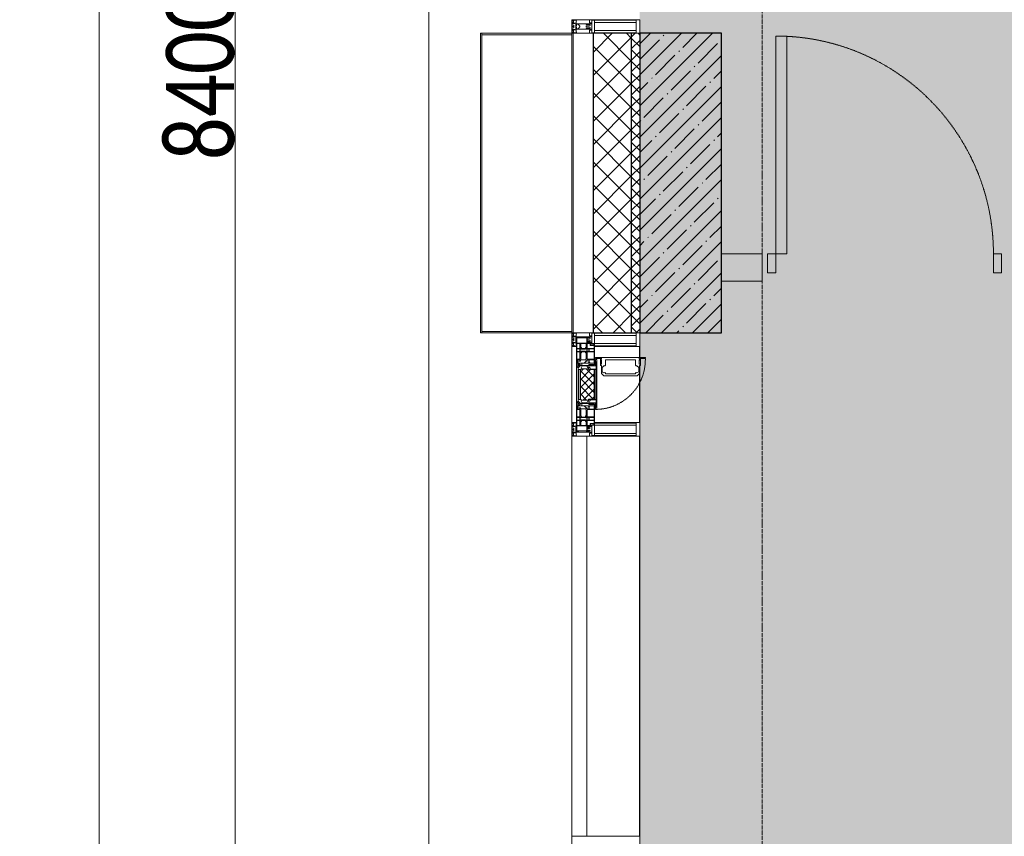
# Model space of a CAD drawing. Header units: millimetres. Extents: x -531352 to 178656, y -69521 to 326874.
# Tile 145 of 256: x -195032 to -191413, y 308137 to 311137. Entities that reach past the tile are written whole.
import ezdxf

# ---------------------------------------------------------------- set-up
doc = ezdxf.new("R2010")
doc.units = ezdxf.units.MM
doc.linetypes.add('-D1-02х01', pattern=[3, 2, -1])
doc.linetypes.add('-D1d1-15x02', pattern=[19, 15, -2, 0, -2])
doc.layers.get('Defpoints').update_dxf_attribs({"color": 31})
for name, color, linetype, lineweight in [('_0', 7, 'Continuous', 13), ('A-ANNO-DIMS', 8, 'Continuous', 5), ('A-COLS', 7, 'Continuous', 5), ('A-DETL-GENF', 7, 'Continuous', 5), ('A-DOOR', 7, 'Continuous', 5), ('A-GLAZ', 7, 'Continuous', 5), ('A-GLAZ-CURT', 8, 'Continuous', 5), ('A-GLAZ-CWMG', 8, 'Continuous', 5), ('A-WALL', 7, 'Continuous', 5), ('A-WALL-FNSH', 8, 'Continuous', 5), ('I-WALL', 7, 'Continuous', 5), ('S-COLS', 7, 'Continuous', 5), ('S-GRID', 7, 'Continuous', 5), ('Ограждение', 7, 'Continuous', 5), ('Поручни', 7, 'Continuous', 5), ('Элементы узлов', 7, 'Continuous', 5)]:
    doc.layers.add(name, color=color, linetype=linetype, lineweight=lineweight)
doc.styles.add('Calibri Light', font='calibril.ttf', dxfattribs={"width": 0.8, "height": 250})
doc.dimstyles.new('2_5', dxfattribs={"dimscale": 304.8, "dimtxt": 294.337106, "dimasz": 0.492126, "dimexe": 0.492126, "dimexo": 0.492126, "dimgap": 0, "dimtad": 1, "dimdec": 0, "dimrnd": 5, "dimdsep": 46, "dimtxsty": 'Calibri Light', "dimblk1": 'OBLIQUE', "dimblk2": 'OBLIQUE', "dimsah": 1, "dimcen": 0.09, "dimdle": 0.492126, "dimazin": 0, "dimtfac": 1, "dimtdec": 4, "dimtix": 1, "dimtmove": 0, "dimatfit": 3, "dimfxl": 1, "dimtvp": 1, "dimtolj": 1, "dimtzin": 0, "dimlwd": 5, "dimlwe": 5, "dimarcsym": 2})

# ---------------------------------------------------------------- blocks, each defined once
blk = doc.blocks.new('System Panel - A_PAN_Glass-5026186-50_AS_M_L23')
at = {"layer": 'A-GLAZ-CURT'}
for p, q in [((735, 0), (-735, 0)), ((-735, 0), (-735, -55)), ((735, -55), (735, 0)), ((-735, -55), (735, -55))]:
    blk.add_line(p, q, dxfattribs=at)
blk = doc.blocks.new('Rectangular Mullion - R_StandardFrame_50Wx250H-3408442-50_AS_M_L23')
at = {"layer": 'A-GLAZ-CWMG'}
blk.add_line((-500, 23720), (-500, 22250), dxfattribs=at)
blk = doc.blocks.new('Rectangular Mullion - 50Wx250H-V1-50_AS_M_L23')
at = {"layer": 'A-DETL-GENF'}
for p, q in [((-25, 84), (-25, 250)), ((-25, 250), (0, 250)), ((-23, 237.3), (0, 237.3)), ((-23, 237.3), (-23, 84)), ((-14.9, 84), (-14.9, 237.3)), ((25, 250), (0, 250)), ((23, 237.3), (0, 237.3)), ((14.9, 84), (14.9, 237.3)), ((23, 237.3), (23, 73.6)), ((25, 65.2), (25, 250)), ((0, 84), (-15, 84)), ((-0.5, 73.6), (-15, 73.6)), ((0, 84), (23, 84)), ((0.5, 73.6), (23, 73.6)), ((-10, 71.3), (-12, 71.3)), ((-10, 57.4), (-10, 71.3)), ((-7, 65.2), (-5.9, 67.3)), ((-7, 65.2), (-7, 57)), ((-4.1, 67.3), (-5.9, 67.3)), ((-4.1, 67.3), (-2.9, 65.1)), ((-2.9, 65.1), (-2.9, 57)), ((4.1, 67.3), (2.9, 65.1)), ((2.9, 65.1), (2.9, 57)), ((4.1, 67.3), (5.9, 67.3)), ((7, 65.2), (5.9, 67.3)), ((7, 65.2), (7, 54.7)), ((8.7, 53), (7, 54.7)), ((8.7, 53), (10, 53)), ((10, 71.3), (14, 71.3)), ((10, 53), (10, 71.3)), ((10, 53), (10, 17)), ((14, 71.3), (14, 65.2)), ((14, 65.2), (25, 65.2)), ((-23.8, 14.6), (-25, 14.2)), ((-25, 0), (-25, 14.2)), ((-23.8, 17), (-23.8, 14.6)), ((-22.5, 10.6), (-23.8, 14.6)), ((-22.5, 10.6), (-23.7, 9.9)), ((-23.7, 1.3), (-23.7, 9.9)), ((-23.7, 1.3), (-11.8, 1.3)), ((-23.2, 10.2), (-22.5, 8)), ((-22.5, 8), (-22.5, 4.5)), ((-21.3, 4.5), (-22.5, 4.5)), ((-22.3, 17), (-22.3, 16)), ((-22.3, 16), (-21.3, 16)), ((-19.9, 17), (-21.3, 16)), ((-21.3, 4.5), (-21.3, 6.5)), ((-21.3, 6.5), (-14.2, 6.5)), ((-7.4, 16.6), (-18.4, 16.6)), ((-14.2, 6.5), (-14.2, 4.5)), ((-13.2, 4.5), (-14.2, 4.5)), ((-13.2, 4.5), (-12.2, 7.2)), ((-12.7, 7.6), (-11.3, 11.4)), ((-12.7, 7.6), (-11.8, 6.9)), ((-12.2, 9), (-12.2, 14.8)), ((-12.2, 14.8), (0, 14.8)), ((-11.8, 1.3), (-11.8, 6.9)), ((-10.5, 11.2), (-11.3, 11.4)), ((-10.5, 1.5), (-10.5, 11.2)), ((-4.8, 1.5), (-10.5, 1.5)), ((0, 8), (-4.8, 8)), ((-4.8, 1.5), (-4.8, 8)), ((-2.6, 16.8), (0, 16.8)), ((2.6, 16.8), (0, 16.8)), ((0, 14.8), (0, 16.8)), ((0, 14.8), (0, 16.8)), ((12.2, 14.8), (0, 14.8)), ((0, 0), (0, 8)), ((0, 8), (4.8, 8)), ((0, 0), (0, 8)), ((4.8, 1.5), (4.8, 8)), ((4.8, 1.5), (10.5, 1.5)), ((8.5, 23), (6, 25.5)), ((6, 18), (7.4, 18)), ((7.4, 18), (7.4, 16.6)), ((7.4, 16.6), (18.4, 16.6)), ((7.5, 18.5), (8.5, 18.5)), ((7.5, 17), (7.5, 18.5)), ((10, 17), (7.5, 17)), ((8.5, 18.5), (8.5, 23)), ((10.5, 11.2), (11.3, 11.4)), ((10.5, 1.5), (10.5, 11.2)), ((12.7, 7.6), (11.3, 11.4)), ((12.7, 7.6), (11.8, 6.9)), ((11.8, 1.3), (11.8, 6.9)), ((23.7, 1.3), (11.8, 1.3)), ((12.2, 9), (12.2, 14.8)), ((13.2, 4.5), (12.2, 7.2)), ((13.2, 4.5), (14.2, 4.5)), ((21.3, 6.5), (14.2, 6.5)), ((14.2, 6.5), (14.2, 4.5)), ((18.4, 16.6), (19, 17.6)), ((19, 17.6), (21.3, 16)), ((22.3, 16), (21.3, 16)), ((21.3, 4.5), (21.3, 6.5)), ((21.3, 4.5), (22.5, 4.5)), ((22.3, 17), (22.3, 16)), ((22.3, 17), (23.8, 17)), ((22.5, 10.6), (23.8, 14.6)), ((22.5, 10.6), (23.7, 9.9)), ((23.2, 10.2), (22.5, 8)), ((22.5, 8), (22.5, 4.5)), ((23.7, 1.3), (23.7, 9.9)), ((23.8, 17), (23.8, 14.6)), ((23.8, 14.6), (25, 14.2)), ((25, 0), (25, 14.2)), ((-25, 0), (0, 0)), ((25, 0), (0, 0))]:
    blk.add_line(p, q, dxfattribs=at)
for centre, start, end in [((-0.5, 73.1), 360, 90), ((0.5, 73.1), 90, 180)]:
    blk.add_arc(centre, 0.5, start, end, dxfattribs=at)
blk = doc.blocks.new('Rectangular Mullion - R_StandardFrame_50Wx250H-3540113-50_AS_M_L23')
at = {"layer": 'A-GLAZ-CWMG', "lineweight": 9}
for p, q in [((-50, 84), (-50, 250)), ((-50, 250), (0, 250)), ((0, 250), (0, 0)), ((-50, 0), (-50, 17)), ((0, 0), (-50, 0))]:
    blk.add_line(p, q, dxfattribs=at)
blk = doc.blocks.new('A_PAN_Створка - 383мм-V41-50_AS_M_L23')
at = {"layer": 'A-GLAZ-CURT'}
h = blk.add_hatch(dxfattribs=at)
h.set_pattern_fill('FP_40', color=256, style=0, pattern_type=2)
h.set_pattern_definition([(315, (-23910, -750), (14.142136, 14.142136), []), (45, (-23910, -750), (-14.142136, 14.142136), [])])
h.paths.add_polyline_path([(-57.2, -60.8), (-54.6, -63.4), (-53.6, -82.7), (54.6, -81.8), (54.6, -63.4), (57.2, -60.8), (57.2, -36.4), (54.9, -34.1), (54.5, -31.8), (-54.5, -31.8), (-54.9, -34.1), (-57.2, -36.4)])
at = {"layer": 'A-DETL-GENF'}
for p, q in [((-70, -32.1), (-61.4, -23.5)), ((-70, -62.5), (-70, -32.1)), ((-65.7, -37.4), (-60.8, -34.7)), ((61.4, -23.5), (-61.4, -23.5)), ((-60.8, -34.7), (-57.3, -35.9)), ((-55.2, -33.8), (-57.3, -35.9)), ((-54.9, -34.1), (-57.2, -36.4)), ((-55.2, -33.8), (-54.8, -31.5)), ((-54.9, -25.8), (-53.9, -24.8)), ((-54.9, -29.5), (-54.9, -25.8)), ((-53.9, -30.5), (-54.9, -29.5)), ((-54.5, -31.8), (-54.9, -34.1)), ((0, -31.5), (-54.8, -31.5)), ((54.5, -31.8), (-54.5, -31.8)), ((-53.9, -24.8), (53.9, -24.8)), ((53.9, -30.5), (-53.9, -30.5)), ((0, -31.5), (54.8, -31.5)), ((54.9, -25.8), (53.9, -24.8)), ((53.9, -30.5), (54.9, -29.5)), ((54.9, -34.1), (54.5, -31.8)), ((55.2, -33.8), (54.8, -31.5)), ((54.9, -29.5), (54.9, -25.8)), ((57.2, -36.4), (54.9, -34.1)), ((55.2, -33.8), (57.3, -35.9)), ((60.8, -34.7), (57.3, -35.9)), ((65.7, -37.4), (60.8, -34.7)), ((70, -32.1), (61.4, -23.5)), ((70, -62.5), (70, -32.1)), ((-73.9, -62.5), (-70, -62.5)), ((-73.9, -87.5), (-73.9, -62.5)), ((-69.4, -66.5), (-73.9, -66.5)), ((-69.4, -81.5), (-69.4, -66.5)), ((-61.7, -62.5), (-67.9, -62.5)), ((-67.9, -62.5), (-67.9, -89.3)), ((-67.8, -38.3), (-65.7, -37.4)), ((-67.8, -55.7), (-67.8, -38.3)), ((-66, -56.5), (-67.8, -55.7)), ((-66, -56.5), (-62, -59.1)), ((-62, -59.1), (-60.7, -61)), ((-61.7, -64.9), (-61.7, -62.5)), ((-60.1, -67.7), (-61.7, -64.9)), ((-60.7, -61), (-57.4, -61)), ((-56.4, -67.7), (-60.1, -67.7)), ((-57.4, -61), (-54.9, -63.5)), ((-57.2, -36.4), (-57.2, -60.8)), ((-57.2, -60.8), (-54.6, -63.4)), ((-56.4, -89.4), (-56.4, -67.7)), ((-54.9, -63.5), (-54.9, -81.9)), ((-54.6, -63.4), (-54.6, -81.8)), ((54.6, -63.4), (57.2, -60.8)), ((54.6, -81.8), (54.6, -63.4)), ((57.4, -61), (54.9, -63.5)), ((54.9, -63.5), (54.9, -81.9)), ((56.4, -67.7), (60.1, -67.7)), ((56.4, -89.4), (56.4, -67.7)), ((57.2, -60.8), (57.2, -36.4)), ((60.7, -61), (57.4, -61)), ((60.1, -67.7), (61.7, -64.9)), ((62, -59.1), (60.7, -61)), ((61.7, -62.5), (67.9, -62.5)), ((61.7, -64.9), (61.7, -62.5)), ((66, -56.5), (62, -59.1)), ((67.8, -38.3), (65.7, -37.4)), ((66, -56.5), (67.8, -55.7)), ((67.8, -55.7), (67.8, -38.3)), ((67.9, -62.5), (67.9, -89.3)), ((69.4, -66.5), (73.9, -66.5)), ((69.4, -81.5), (69.4, -66.5)), ((73.9, -62.5), (70, -62.5)), ((73.9, -87.5), (73.9, -62.5)), ((-91.5, -87.5), (-73.9, -87.5)), ((-91.5, -92), (-91.5, -87.5)), ((-91.5, -92), (91.5, -92)), ((-83.4, -90.3), (-83.4, -87.5)), ((-83.4, -90.3), (-69.4, -90.3)), ((-73.9, -81.5), (-69.4, -81.5)), ((-69.4, -85.5), (-73.9, -85.5)), ((-69.4, -90.3), (-69.4, -85.5)), ((-67.9, -89.3), (-66.9, -90.3)), ((-66.9, -90.3), (-57.4, -90.3)), ((-57.4, -90.3), (-56.4, -89.4)), ((-54.9, -81.9), (-53.8, -83)), ((-54.9, -85.6), (-53.9, -84.6)), ((-54.9, -89.3), (-54.9, -85.6)), ((-53.9, -90.3), (-54.9, -89.3)), ((-54.6, -81.8), (-53.6, -82.7)), ((-53.9, -84.6), (53.9, -84.6)), ((53.9, -90.3), (-53.9, -90.3)), ((53.8, -83), (-53.8, -83)), ((-53.6, -82.7), (53.6, -82.7)), ((53.6, -82.7), (54.6, -81.8)), ((54.9, -81.9), (53.8, -83)), ((54.9, -85.6), (53.9, -84.6)), ((53.9, -90.3), (54.9, -89.3)), ((54.9, -89.3), (54.9, -85.6)), ((57.4, -90.3), (56.4, -89.4)), ((66.9, -90.3), (57.4, -90.3)), ((67.9, -89.3), (66.9, -90.3)), ((73.9, -81.5), (69.4, -81.5)), ((69.4, -85.5), (73.9, -85.5)), ((69.4, -90.3), (69.4, -85.5)), ((83.4, -90.3), (69.4, -90.3)), ((91.5, -87.5), (73.9, -87.5)), ((83.4, -90.3), (83.4, -87.5)), ((91.5, -92), (91.5, -87.5))]:
    blk.add_line(p, q, dxfattribs=at)
at = {"layer": 'A-DETL-GENF', "color": 9, "true_color": 0xc8c8c8}
for p, q in [((70.1, -105.1), (70.1, -109)), ((95.1, -105.1), (70.1, -105.1)), ((74.1, -109.6), (74.1, -105.1)), ((89.1, -105.1), (89.1, -109.6)), ((93.1, -109.6), (93.1, -105.1)), ((95.1, -87.5), (95.1, -105.1)), ((99.6, -87.5), (95.1, -87.5)), ((97.9, -95.6), (95.1, -95.6)), ((97.9, -95.6), (97.9, -109.6)), ((99.6, -270.5), (99.6, -87.5)), ((39.7, -109), (31.1, -117.6)), ((31.1, -117.6), (31.1, -240.4)), ((41.4, -123.8), (39.1, -124.2)), ((39.1, -179), (39.1, -124.2)), ((70.1, -109), (39.7, -109)), ((41.4, -123.8), (43.5, -121.7)), ((45, -113.3), (42.3, -118.2)), ((42.3, -118.2), (43.5, -121.7)), ((45.9, -111.2), (45, -113.3)), ((63.3, -111.2), (45.9, -111.2)), ((64.1, -113), (63.3, -111.2)), ((64.1, -113), (66.7, -117)), ((66.7, -117), (68.6, -118.3)), ((68.6, -118.3), (68.6, -121.6)), ((68.6, -121.6), (71.1, -124.1)), ((71.1, -124.1), (89.5, -124.1)), ((89.1, -109.6), (74.1, -109.6)), ((89.5, -124.1), (90.6, -125.2)), ((90.6, -125.2), (90.6, -232.8)), ((97.9, -109.6), (93.1, -109.6)), ((39.1, -179), (39.1, -233.8)), ((39.7, -249), (31.1, -240.4)), ((41.4, -234.2), (39.1, -233.8)), ((70.1, -249), (39.7, -249)), ((41.4, -234.2), (43.5, -236.3)), ((42.3, -239.8), (43.5, -236.3)), ((45, -244.7), (42.3, -239.8)), ((45.9, -246.8), (45, -244.7)), ((63.3, -246.8), (45.9, -246.8)), ((64.1, -245), (63.3, -246.8)), ((64.1, -245), (66.7, -241)), ((66.7, -241), (68.6, -239.7)), ((68.6, -236.4), (71.1, -233.9)), ((68.6, -239.7), (68.6, -236.4)), ((70.1, -252.9), (70.1, -249)), ((95.1, -252.9), (70.1, -252.9)), ((71.1, -233.9), (89.5, -233.9)), ((74.1, -248.4), (74.1, -252.9)), ((89.1, -248.4), (74.1, -248.4)), ((89.1, -252.9), (89.1, -248.4)), ((89.5, -233.9), (90.6, -232.8)), ((93.1, -248.4), (93.1, -252.9)), ((97.9, -248.4), (93.1, -248.4)), ((95.1, -270.5), (95.1, -252.9)), ((97.9, -262.4), (97.9, -248.4)), ((97.9, -262.4), (95.1, -262.4)), ((99.6, -270.5), (95.1, -270.5))]:
    blk.add_line(p, q, dxfattribs=at)
at = {"layer": 'A-GLAZ'}
for p, q in [((-67.9, -17), (-171, -17)), ((-171, -17), (-171, -57)), ((-171, -18.5), (-153.5, -18.5)), ((-153.5, -18.5), (-152, -20)), ((-152, -20), (-152, -73.5)), ((-150.5, -17), (-150.5, -29.4)), ((-132.4, -18.6), (-150.5, -18.6)), ((-150.5, -29.4), (-132.4, -29.4)), ((-150.5, -33.6), (-150.5, -68)), ((-136.3, -33.6), (-150.5, -33.6)), ((-137.2, -31), (-135.8, -35)), ((-132.5, -31), (-137.2, -31)), ((-132.1, -36.8), (-135.8, -35)), ((-132.5, -31.9), (-133.4, -33.7)), ((-133.4, -33.7), (-130.1, -35.3)), ((-132.5, -31.9), (-132.5, -31)), ((-132.4, -29.4), (-132.4, -18.6)), ((-131, -18.2), (-131, -29.5)), ((-120.8, -18.2), (-131, -18.2)), ((-131, -29.5), (-120.8, -29.5)), ((-131, -30.9), (-131, -33)), ((-120.8, -30.9), (-131, -30.9)), ((-129.4, -34.6), (-131, -33)), ((-130.1, -35.3), (-129.4, -34.6)), ((-130.1, -35.3), (-130.1, -50.4)), ((-122.4, -34.6), (-120.8, -33)), ((-121.7, -35.3), (-122.4, -34.6)), ((-118.4, -33.7), (-121.7, -35.3)), ((-121.7, -35.3), (-121.7, -50.4)), ((-120.8, -18.2), (-120.8, -29.5)), ((-120.8, -30.9), (-120.8, -33)), ((-119.7, -36.8), (-115.9, -35)), ((-119.3, -18.6), (-92.5, -18.6)), ((-119.3, -29.4), (-119.3, -18.6)), ((-92.5, -29.4), (-119.3, -29.4)), ((-119.3, -31), (-114.6, -31)), ((-119.3, -31.9), (-119.3, -31)), ((-119.3, -31.9), (-118.4, -33.7)), ((-114.6, -31), (-115.9, -35)), ((-94.1, -33.5), (-115.4, -33.5)), ((-89.9, -35.1), (-94.1, -33.5)), ((-92.5, -18.6), (-92.5, -29.4)), ((-90.8, -18.5), (-90.8, -29.4)), ((-87.3, -18.5), (-90.8, -18.5)), ((-90.8, -29.4), (-85.9, -29.4)), ((-89.9, -32.5), (-89.9, -35.1)), ((-85.9, -32.5), (-89.9, -32.5)), ((-89.9, -35.1), (-89.9, -50.9)), ((-87.3, -20.4), (-87.3, -18.5)), ((-87.3, -20.4), (-87.3, -21.9)), ((-84.8, -20.4), (-87.3, -20.4)), ((-87.3, -21.9), (-85.9, -21.9)), ((-85.9, -18.2), (-85.9, -20.4)), ((-75.9, -18.2), (-85.9, -18.2)), ((-85.9, -21.9), (-85.9, -29.4)), ((-85.9, -29.4), (-85.9, -32.5)), ((-83.4, -20.4), (-84.8, -20.4)), ((-70, -33.8), (-83.4, -20.4)), ((-78, -84), (-78, -23.5)), ((-78, -23.5), (-67.9, -23.5)), ((-75.9, -21.5), (-75.9, -18.2)), ((-75.9, -21.5), (-75.9, -23.5)), ((-74.9, -21.5), (-75.9, -21.5)), ((-75.9, -23.5), (-73, -23.5)), ((-74.9, -17.9), (-74.9, -21.5)), ((-68.9, -17.9), (-74.9, -17.9)), ((-67.2, -29.3), (-73, -23.5)), ((-61.4, -23.5), (-70, -32.1)), ((-70, -32.1), (-70, -62.5)), ((-70, -36.8), (-70, -33.8)), ((-68.9, -21.5), (-68.9, -17.9)), ((-67.9, -21.5), (-68.9, -21.5)), ((67.9, -17), (-67.9, -17)), ((-61.4, -23.5), (-67.9, -17)), ((-67.9, -17), (-67.9, -23.5)), ((-67.9, -17), (67.9, -17)), ((-67.9, -21.5), (-67.9, -23.5)), ((-67.9, -23.5), (-64.6, -26.8)), ((-67.9, -23.5), (-64.6, -26.8)), ((-64.6, -26.8), (-67.2, -29.3)), ((-64.6, -26.8), (-61.4, -23.5)), ((61.4, -23.5), (-61.4, -23.5)), ((67.9, -17), (61.4, -23.5)), ((70, -32.1), (61.4, -23.5)), ((61.4, -23.5), (64.6, -26.8)), ((67.9, -23.5), (64.6, -26.8)), ((64.6, -26.8), (67.9, -23.5)), ((64.6, -26.8), (67.2, -29.3)), ((67.2, -29.3), (73, -23.5)), ((67.9, -23.5), (67.9, -17)), ((171, -17), (67.9, -17)), ((67.9, -21.5), (67.9, -23.5)), ((67.9, -21.5), (68.9, -21.5)), ((67.9, -23.5), (78, -23.5)), ((68.9, -17.9), (74.9, -17.9)), ((68.9, -21.5), (68.9, -17.9)), ((70, -33.8), (83.4, -20.4)), ((70, -62.5), (70, -32.1)), ((70, -36.8), (70, -33.8)), ((75.9, -23.5), (73, -23.5)), ((74.9, -17.9), (74.9, -21.5)), ((74.9, -21.5), (75.9, -21.5)), ((75.9, -18.2), (85.9, -18.2)), ((75.9, -21.5), (75.9, -18.2)), ((75.9, -21.5), (75.9, -23.5)), ((78, -23.5), (78, -84)), ((83.4, -20.4), (84.8, -20.4)), ((84.8, -20.4), (87.3, -20.4)), ((85.9, -18.2), (85.9, -20.4)), ((85.9, -21.9), (85.9, -29.4)), ((87.3, -21.9), (85.9, -21.9)), ((85.9, -29.4), (85.9, -32.5)), ((90.8, -29.4), (85.9, -29.4)), ((85.9, -32.5), (89.9, -32.5)), ((87.3, -18.5), (90.8, -18.5)), ((87.3, -20.4), (87.3, -18.5)), ((87.3, -20.4), (87.3, -21.9)), ((89.9, -32.5), (89.9, -35.1)), ((89.9, -35.1), (94.1, -33.5)), ((89.9, -35.1), (89.9, -50.9)), ((90.8, -18.5), (90.8, -29.4)), ((92.5, -18.6), (92.5, -29.4)), ((119.3, -18.6), (92.5, -18.6)), ((92.5, -29.4), (119.3, -29.4)), ((94.1, -33.5), (115.4, -33.5)), ((114.6, -31), (115.9, -35)), ((119.3, -31), (114.6, -31)), ((119.7, -36.8), (115.9, -35)), ((119.3, -31.9), (118.4, -33.7)), ((118.4, -33.7), (121.7, -35.3)), ((119.3, -29.4), (119.3, -18.6)), ((119.3, -31.9), (119.3, -31)), ((120.8, -18.2), (120.8, -29.5)), ((120.8, -18.2), (131, -18.2)), ((131, -29.5), (120.8, -29.5)), ((120.8, -30.9), (120.8, -33)), ((120.8, -30.9), (131, -30.9)), ((122.4, -34.6), (120.8, -33)), ((121.7, -35.3), (122.4, -34.6)), ((121.7, -35.3), (121.7, -50.4)), ((129.4, -34.6), (131, -33)), ((130.1, -35.3), (129.4, -34.6)), ((133.4, -33.7), (130.1, -35.3)), ((130.1, -35.3), (130.1, -50.4)), ((131, -18.2), (131, -29.5)), ((131, -30.9), (131, -33)), ((132.1, -36.8), (135.8, -35)), ((132.4, -18.6), (150.5, -18.6)), ((132.4, -29.4), (132.4, -18.6)), ((150.5, -29.4), (132.4, -29.4)), ((132.5, -31), (137.2, -31)), ((132.5, -31.9), (132.5, -31)), ((132.5, -31.9), (133.4, -33.7)), ((137.2, -31), (135.8, -35)), ((136.3, -33.6), (150.5, -33.6)), ((150.5, -17), (150.5, -29.4)), ((150.5, -33.6), (150.5, -68)), ((153.5, -18.5), (152, -20)), ((152, -20), (152, -73.5)), ((171, -18.5), (153.5, -18.5)), ((171, -57), (171, -17)), ((-171, -55.5), (-152, -55.5)), ((-171, -57), (-156, -57)), ((-153, -60), (-153, -73.5)), ((-136.4, -52.4), (-150.5, -52.4)), ((-150.5, -56.6), (-132.4, -56.6)), ((-150.5, -68), (-143.5, -68)), ((-150.5, -69.5), (-150.5, -73.5)), ((-145, -69.5), (-150.5, -69.5)), ((-145, -69.5), (-145, -79.5)), ((-143.5, -68), (-143.5, -81)), ((-137.2, -54.8), (-135.8, -50.8)), ((-132.5, -54.8), (-137.2, -54.8)), ((-132.1, -49), (-135.8, -50.8)), ((-133.4, -52), (-130.1, -50.4)), ((-132.5, -53.8), (-133.4, -52)), ((-132.5, -53.8), (-132.5, -54.8)), ((-132.4, -56.6), (-132.4, -82.5)), ((-132.1, -49), (-132.1, -36.8)), ((-129.4, -51.1), (-131, -52.7)), ((-131, -55.1), (-131, -52.7)), ((-120.8, -55.1), (-131, -55.1)), ((-131, -56.5), (-131, -62.6)), ((-131, -56.5), (-120.8, -56.5)), ((-120.8, -62.6), (-131, -62.6)), ((-131, -64.6), (-120.8, -64.6)), ((-131, -82.5), (-131, -64.6)), ((-130.1, -50.4), (-129.4, -51.1)), ((-121.7, -50.4), (-122.4, -51.1)), ((-122.4, -51.1), (-120.8, -52.7)), ((-118.4, -52), (-121.7, -50.4)), ((-120.8, -55.1), (-120.8, -52.7)), ((-120.8, -56.5), (-120.8, -62.6)), ((-120.8, -82.5), (-120.8, -64.6)), ((-119.7, -49), (-119.7, -36.8)), ((-119.7, -49), (-115.9, -50.8)), ((-119.3, -53.8), (-118.4, -52)), ((-119.3, -53.8), (-119.3, -54.8)), ((-119.3, -54.8), (-114.6, -54.8)), ((-119.3, -56.6), (-119.3, -82.5)), ((-92.5, -56.6), (-119.3, -56.6)), ((-114.6, -54.8), (-115.9, -50.8)), ((-94.1, -52.5), (-115.3, -52.5)), ((-89.9, -50.9), (-94.1, -52.5)), ((-92.5, -56.6), (-92.5, -82.5)), ((-90.8, -56.6), (-85.9, -56.6)), ((-90.8, -62.7), (-90.8, -56.6)), ((-80.4, -62.7), (-90.8, -62.7)), ((-90.8, -64.6), (-90.8, -82.5)), ((-80.1, -64.6), (-90.8, -64.6)), ((-89.9, -52.2), (-89.9, -50.9)), ((-89.9, -52.2), (-88.6, -53.5)), ((-85.9, -53.5), (-88.6, -53.5)), ((-85.9, -53.5), (-78, -45.6)), ((-85.9, -56.6), (-85.9, -53.5)), ((-80.4, -61.1), (-80.4, -62.7)), ((-78, -61.1), (-80.4, -61.1)), ((-80.1, -66.1), (-80.1, -64.6)), ((-78, -66.1), (-80.1, -66.1)), ((-78, -36.8), (-70, -36.8)), ((-78, -45.6), (-78, -36.8)), ((-78, -66.1), (-78, -61.1)), ((-70, -62.5), (-73.9, -62.5)), ((-73.9, -62.5), (-73.9, -87.5)), ((78, -36.8), (70, -36.8)), ((73.9, -62.5), (70, -62.5)), ((73.9, -87.5), (73.9, -62.5)), ((78, -45.6), (78, -36.8)), ((85.9, -53.5), (78, -45.6)), ((78, -61.1), (80.4, -61.1)), ((78, -66.1), (78, -61.1)), ((78, -66.1), (80.1, -66.1)), ((80.1, -64.6), (90.8, -64.6)), ((80.1, -66.1), (80.1, -64.6)), ((80.4, -61.1), (80.4, -62.7)), ((80.4, -62.7), (90.8, -62.7)), ((85.9, -53.5), (88.6, -53.5)), ((85.9, -56.6), (85.9, -53.5)), ((90.8, -56.6), (85.9, -56.6)), ((89.9, -52.2), (88.6, -53.5)), ((89.9, -50.9), (94.1, -52.5)), ((89.9, -52.2), (89.9, -50.9)), ((90.8, -62.7), (90.8, -56.6)), ((90.8, -64.6), (90.8, -82.5)), ((92.5, -56.6), (119.3, -56.6)), ((92.5, -56.6), (92.5, -82.5)), ((94.1, -52.5), (115.3, -52.5)), ((114.6, -54.8), (115.9, -50.8)), ((119.3, -54.8), (114.6, -54.8)), ((119.7, -49), (115.9, -50.8)), ((118.4, -52), (121.7, -50.4)), ((119.3, -53.8), (118.4, -52)), ((119.3, -53.8), (119.3, -54.8)), ((119.3, -56.6), (119.3, -82.5)), ((119.7, -49), (119.7, -36.8)), ((122.4, -51.1), (120.8, -52.7)), ((120.8, -55.1), (120.8, -52.7)), ((120.8, -55.1), (131, -55.1)), ((120.8, -56.5), (120.8, -62.6)), ((131, -56.5), (120.8, -56.5)), ((120.8, -62.6), (131, -62.6)), ((120.8, -82.5), (120.8, -64.6)), ((131, -64.6), (120.8, -64.6)), ((121.7, -50.4), (122.4, -51.1)), ((130.1, -50.4), (129.4, -51.1)), ((129.4, -51.1), (131, -52.7)), ((133.4, -52), (130.1, -50.4)), ((131, -55.1), (131, -52.7)), ((131, -56.5), (131, -62.6)), ((131, -82.5), (131, -64.6)), ((132.1, -49), (132.1, -36.8)), ((132.1, -49), (135.8, -50.8)), ((150.5, -56.6), (132.4, -56.6)), ((132.4, -56.6), (132.4, -82.5)), ((132.5, -53.8), (133.4, -52)), ((132.5, -53.8), (132.5, -54.8)), ((132.5, -54.8), (137.2, -54.8)), ((137.2, -54.8), (135.8, -50.8)), ((136.4, -52.4), (150.5, -52.4)), ((143.5, -68), (143.5, -81)), ((150.5, -68), (143.5, -68)), ((145, -69.5), (150.5, -69.5)), ((145, -69.5), (145, -79.5)), ((150.5, -69.5), (150.5, -73.5)), ((171, -55.5), (152, -55.5)), ((153, -73.5), (153, -60)), ((156, -57), (171, -57)), ((-153, -73.5), (-150, -73.5)), ((-150, -73.5), (-150, -84)), ((-150, -84), (-78, -84)), ((-148.5, -81), (-148.5, -82.5)), ((-143.5, -81), (-148.5, -81)), ((-148.5, -82.5), (-132.4, -82.5)), ((-131, -82.5), (-120.8, -82.5)), ((-119.3, -82.5), (-92.5, -82.5)), ((-73.9, -87.5), (-91.5, -87.5)), ((-91.5, -87.5), (-91.5, -92)), ((-91.5, -92), (91.5, -92)), ((-90.8, -82.5), (-79.5, -82.5)), ((-78, -84), (-85, -84)), ((-85, -84), (-85, -87.5)), ((-85, -87.5), (-78, -87.5)), ((-79.5, -80.6), (-78, -80.6)), ((-79.5, -82.5), (-79.5, -80.6)), ((-78, -87.5), (-78, -84)), ((-78, -84), (-73.9, -84)), ((73.9, -84), (78, -84)), ((91.5, -87.5), (73.9, -87.5)), ((79.5, -80.6), (78, -80.6)), ((78, -87.5), (78, -84)), ((78, -84), (85, -84)), ((78, -84), (150, -84)), ((85, -87.5), (78, -87.5)), ((79.5, -82.5), (79.5, -80.6)), ((90.8, -82.5), (79.5, -82.5)), ((85, -84), (85, -87.5)), ((91.5, -92), (91.5, -87.5)), ((119.3, -82.5), (92.5, -82.5)), ((131, -82.5), (120.8, -82.5)), ((148.5, -82.5), (132.4, -82.5)), ((143.5, -81), (148.5, -81)), ((148.5, -81), (148.5, -82.5)), ((150, -84), (150, -73.5)), ((150, -73.5), (153, -73.5))]:
    blk.add_line(p, q, dxfattribs=at)
for centre, start, end in [((-156, -60), 0, 90), ((156, -60), 90, 180)]:
    blk.add_arc(centre, 3, start, end, dxfattribs=at)
at = {"layer": 'A-GLAZ', "linetype": '-D1-02х01'}
blk.add_arc((91.4, -87.5), 183, 181.4091, 271.1445, dxfattribs=at)
blk = doc.blocks.new('Rectangular Mullion - 50Wx250H-V4-50_AS_M_L23')
at = {"layer": 'A-DETL-GENF'}
for p, q in [((-25, 65.2), (-25, 250)), ((-25, 250), (0, 250)), ((-23, 237.3), (0, 237.3)), ((-23, 237.3), (-23, 73.6)), ((-14.9, 84), (-14.9, 237.3)), ((25, 250), (0, 250)), ((23, 237.3), (0, 237.3)), ((14.9, 84), (14.9, 237.3)), ((23, 237.3), (23, 84)), ((25, 84), (25, 250)), ((0, 84), (-23, 84)), ((-0.5, 73.6), (-23, 73.6)), ((0, 84), (15, 84)), ((0.5, 73.6), (15, 73.6)), ((-14, 65.2), (-25, 65.2)), ((-14, 71.3), (-14, 65.2)), ((-10, 71.3), (-14, 71.3)), ((-10, 53), (-10, 71.3)), ((-8.7, 53), (-10, 53)), ((-10, 53), (-10, 17)), ((-8.7, 53), (-7, 54.7)), ((-7, 65.2), (-5.9, 67.3)), ((-7, 65.2), (-7, 54.7)), ((-4.1, 67.3), (-5.9, 67.3)), ((-4.1, 67.3), (-2.9, 65.1)), ((-2.9, 65.1), (-2.9, 57)), ((4.1, 67.3), (2.9, 65.1)), ((2.9, 65.1), (2.9, 57)), ((4.1, 67.3), (5.9, 67.3)), ((7, 65.2), (5.9, 67.3)), ((7, 65.2), (7, 57)), ((10, 71.3), (12, 71.3)), ((10, 57.4), (10, 71.3)), ((-23.8, 14.6), (-25, 14.2)), ((-25, 0), (-25, 14.2)), ((-22.3, 17), (-23.8, 17)), ((-23.8, 17), (-23.8, 14.6)), ((-22.5, 10.6), (-23.8, 14.6)), ((-22.5, 10.6), (-23.7, 9.9)), ((-23.7, 1.3), (-23.7, 9.9)), ((-23.7, 1.3), (-11.8, 1.3)), ((-23.2, 10.2), (-22.5, 8)), ((-22.5, 8), (-22.5, 4.5)), ((-21.3, 4.5), (-22.5, 4.5)), ((-22.3, 17), (-22.3, 16)), ((-22.3, 16), (-21.3, 16)), ((-19, 17.6), (-21.3, 16)), ((-21.3, 4.5), (-21.3, 6.5)), ((-21.3, 6.5), (-14.2, 6.5)), ((-18.4, 16.6), (-19, 17.6)), ((-7.4, 16.6), (-18.4, 16.6)), ((-14.2, 6.5), (-14.2, 4.5)), ((-13.2, 4.5), (-14.2, 4.5)), ((-13.2, 4.5), (-12.2, 7.2)), ((-12.7, 7.6), (-11.3, 11.4)), ((-12.7, 7.6), (-11.8, 6.9)), ((-12.2, 9), (-12.2, 14.8)), ((-12.2, 14.8), (0, 14.8)), ((-11.8, 1.3), (-11.8, 6.9)), ((-10.5, 11.2), (-11.3, 11.4)), ((-10.5, 1.5), (-10.5, 11.2)), ((-4.8, 1.5), (-10.5, 1.5)), ((-10, 17), (-7.5, 17)), ((-8.5, 23), (-6, 25.5)), ((-8.5, 18.5), (-8.5, 23)), ((-7.5, 18.5), (-8.5, 18.5)), ((-7.5, 17), (-7.5, 18.5)), ((-7.4, 18), (-7.4, 16.6)), ((-6, 18), (-7.4, 18)), ((0, 8), (-4.8, 8)), ((-4.8, 1.5), (-4.8, 8)), ((-2.6, 16.8), (0, 16.8)), ((2.6, 16.8), (0, 16.8)), ((0, 14.8), (0, 16.8)), ((0, 14.8), (0, 16.8)), ((12.2, 14.8), (0, 14.8)), ((0, 0), (0, 8)), ((0, 8), (4.8, 8)), ((0, 0), (0, 8)), ((4.8, 1.5), (4.8, 8)), ((4.8, 1.5), (10.5, 1.5)), ((7.4, 16.6), (18.4, 16.6)), ((10.5, 11.2), (11.3, 11.4)), ((10.5, 1.5), (10.5, 11.2)), ((12.7, 7.6), (11.3, 11.4)), ((12.7, 7.6), (11.8, 6.9)), ((11.8, 1.3), (11.8, 6.9)), ((23.7, 1.3), (11.8, 1.3)), ((12.2, 9), (12.2, 14.8)), ((13.2, 4.5), (12.2, 7.2)), ((13.2, 4.5), (14.2, 4.5)), ((21.3, 6.5), (14.2, 6.5)), ((14.2, 6.5), (14.2, 4.5)), ((19.9, 17), (21.3, 16)), ((22.3, 16), (21.3, 16)), ((21.3, 4.5), (21.3, 6.5)), ((21.3, 4.5), (22.5, 4.5)), ((22.3, 17), (22.3, 16)), ((22.5, 10.6), (23.8, 14.6)), ((22.5, 10.6), (23.7, 9.9)), ((23.2, 10.2), (22.5, 8)), ((22.5, 8), (22.5, 4.5)), ((23.7, 1.3), (23.7, 9.9)), ((23.8, 17), (23.8, 14.6)), ((23.8, 14.6), (25, 14.2)), ((25, 0), (25, 14.2)), ((-25, 0), (0, 0)), ((25, 0), (0, 0))]:
    blk.add_line(p, q, dxfattribs=at)
for centre, start, end in [((-0.5, 73.1), 360, 90), ((0.5, 73.1), 90, 180)]:
    blk.add_arc(centre, 0.5, start, end, dxfattribs=at)
blk = doc.blocks.new('Rectangular Mullion - R_StandardFrame_50Wx250H-3538118-50_AS_M_L23')
at = {"layer": 'A-GLAZ-CWMG', "lineweight": 9}
for p, q in [((-25, 0), (-25, 250)), ((-25, 250), (25, 250)), ((25, 250), (25, 84)), ((25, 0), (-25, 0)), ((25, 17), (25, 0))]:
    blk.add_line(p, q, dxfattribs=at)
blk = doc.blocks.new('Rectangular Mullion - R_StandardFrame_50Wx250H-3326791-50_AS_M_L23')
at = {"layer": 'A-GLAZ-CWMG'}
for p, q in [((22400, 29700), (22680, 29700)), ((22400, 29450), (22610.1, 29450)), ((22639.6, 29450), (22680, 29450))]:
    blk.add_line(p, q, dxfattribs=at)
blk = doc.blocks.new('Rectangular Mullion - 50Wx250H-2623690-50_AS_m_L23')
at = {"layer": 'Элементы узлов'}
for p, q in [((-25, 65.2), (-25, 250)), ((-25, 250), (0, 250)), ((-23, 237.3), (0, 237.3)), ((-23, 237.3), (-23, 73.6)), ((-14.9, 84), (-14.9, 237.3)), ((25, 250), (0, 250)), ((23, 237.3), (0, 237.3)), ((14.9, 84), (14.9, 237.3)), ((23, 237.3), (23, 73.6)), ((25, 65.2), (25, 250)), ((0, 84), (-23, 84)), ((-0.5, 73.6), (-23, 73.6)), ((0, 84), (23, 84)), ((0.5, 73.6), (23, 73.6)), ((-14, 65.2), (-25, 65.2)), ((-14, 71.3), (-14, 65.2)), ((-10, 71.3), (-14, 71.3)), ((-10, 53), (-10, 71.3)), ((-8.7, 53), (-10, 53)), ((-10, 53), (-10, 17)), ((-8.7, 53), (-7, 54.7)), ((-7, 65.2), (-5.9, 67.3)), ((-7, 65.2), (-7, 54.7)), ((-4.1, 67.3), (-5.9, 67.3)), ((-4.1, 67.3), (-2.9, 65.1)), ((-2.9, 65.1), (-2.9, 54.6)), ((-1.3, 53), (-2.9, 54.6)), ((0, 53), (-1.3, 53)), ((0, 53), (1.3, 53)), ((1.3, 53), (2.9, 54.6)), ((4.1, 67.3), (2.9, 65.1)), ((2.9, 65.1), (2.9, 54.6)), ((4.1, 67.3), (5.9, 67.3)), ((7, 65.2), (5.9, 67.3)), ((7, 65.2), (7, 54.7)), ((8.7, 53), (7, 54.7)), ((8.7, 53), (10, 53)), ((10, 71.3), (14, 71.3)), ((10, 53), (10, 71.3)), ((10, 53), (10, 17)), ((14, 71.3), (14, 65.2)), ((14, 65.2), (25, 65.2)), ((-23.8, 14.6), (-25, 14.2)), ((-25, 0), (-25, 14.2)), ((-22.3, 17), (-23.8, 17)), ((-23.8, 17), (-23.8, 14.6)), ((-22.5, 10.6), (-23.8, 14.6)), ((-22.5, 10.6), (-23.7, 9.9)), ((-23.7, 1.3), (-23.7, 9.9)), ((-23.7, 1.3), (-11.8, 1.3)), ((-23.2, 10.2), (-22.5, 8)), ((-22.5, 8), (-22.5, 4.5)), ((-21.3, 4.5), (-22.5, 4.5)), ((-22.3, 17), (-22.3, 16)), ((-22.3, 16), (-21.3, 16)), ((-19, 17.6), (-21.3, 16)), ((-21.3, 4.5), (-21.3, 6.5)), ((-21.3, 6.5), (-14.2, 6.5)), ((-18.4, 16.6), (-19, 17.6)), ((-7.4, 16.6), (-18.4, 16.6)), ((-14.2, 6.5), (-14.2, 4.5)), ((-13.2, 4.5), (-14.2, 4.5)), ((-13.2, 4.5), (-12.2, 7.2)), ((-12.7, 7.6), (-11.3, 11.4)), ((-12.7, 7.6), (-11.8, 6.9)), ((-12.2, 9), (-12.2, 14.8)), ((-12.2, 14.8), (0, 14.8)), ((-11.8, 1.3), (-11.8, 6.9)), ((-10.5, 11.2), (-11.3, 11.4)), ((-10.5, 1.5), (-10.5, 11.2)), ((-4.8, 1.5), (-10.5, 1.5)), ((-10, 17), (-7.5, 17)), ((-8.5, 23), (-1.5, 30)), ((-8.5, 18.5), (-8.5, 23)), ((-7.5, 18.5), (-8.5, 18.5)), ((-7.5, 17), (-7.5, 18.5)), ((-7.4, 18), (-7.4, 16.6)), ((-2.6, 18), (-7.4, 18)), ((0, 8), (-4.8, 8)), ((-4.8, 1.5), (-4.8, 8)), ((-2.6, 18), (-2.6, 16.8)), ((-2.6, 16.8), (0, 16.8)), ((-1.5, 30), (0, 30)), ((1.5, 30), (0, 30)), ((2.6, 16.8), (0, 16.8)), ((0, 14.8), (0, 16.8)), ((0, 14.8), (0, 16.8)), ((12.2, 14.8), (0, 14.8)), ((0, 0), (0, 8)), ((0, 8), (4.8, 8)), ((0, 0), (0, 8)), ((8.5, 23), (1.5, 30)), ((2.6, 18), (2.6, 16.8)), ((2.6, 18), (7.4, 18)), ((4.8, 1.5), (4.8, 8)), ((4.8, 1.5), (10.5, 1.5)), ((7.4, 18), (7.4, 16.6)), ((7.4, 16.6), (18.4, 16.6)), ((7.5, 18.5), (8.5, 18.5)), ((7.5, 17), (7.5, 18.5)), ((10, 17), (7.5, 17)), ((8.5, 18.5), (8.5, 23)), ((10.5, 11.2), (11.3, 11.4)), ((10.5, 1.5), (10.5, 11.2)), ((12.7, 7.6), (11.3, 11.4)), ((12.7, 7.6), (11.8, 6.9)), ((11.8, 1.3), (11.8, 6.9)), ((23.7, 1.3), (11.8, 1.3)), ((12.2, 9), (12.2, 14.8)), ((13.2, 4.5), (12.2, 7.2)), ((13.2, 4.5), (14.2, 4.5)), ((21.3, 6.5), (14.2, 6.5)), ((14.2, 6.5), (14.2, 4.5)), ((18.4, 16.6), (19, 17.6)), ((19, 17.6), (21.3, 16)), ((22.3, 16), (21.3, 16)), ((21.3, 4.5), (21.3, 6.5)), ((21.3, 4.5), (22.5, 4.5)), ((22.3, 17), (22.3, 16)), ((22.3, 17), (23.8, 17)), ((22.5, 10.6), (23.8, 14.6)), ((22.5, 10.6), (23.7, 9.9)), ((23.2, 10.2), (22.5, 8)), ((22.5, 8), (22.5, 4.5)), ((23.7, 1.3), (23.7, 9.9)), ((23.8, 17), (23.8, 14.6)), ((23.8, 14.6), (25, 14.2)), ((25, 0), (25, 14.2)), ((-25, 0), (0, 0)), ((25, 0), (0, 0))]:
    blk.add_line(p, q, dxfattribs=at)
for centre, start, end in [((-0.5, 73.1), 360, 90), ((0.5, 73.1), 90, 180)]:
    blk.add_arc(centre, 0.5, start, end, dxfattribs=at)
blk = doc.blocks.new('Rectangular Mullion - R_StandardFrame_50Wx250H-4074146-50_AS_M_L23')
at = {"layer": 'A-GLAZ-CWMG', "lineweight": 9}
for p, q in [((0, 250), (-50, 250)), ((-50, 250), (-50, 0)), ((0, 0), (0, 250)), ((-50, 0), (0, 0))]:
    blk.add_line(p, q, dxfattribs=at)
blk = doc.blocks.new('Ограждение - Ограждение-4622205-50_AS_M_L23')
at = {"layer": 'Поручни'}
blk.add_line((-1225, 30175), (-1225, 18055), dxfattribs=at)
blk = doc.blocks.new('RST_AR_KMN_R22_B3_FCD_rvt-1-50_AS_M_L23')
at = {"layer": 'A-WALL'}
h = blk.add_hatch(dxfattribs=at)
h.set_pattern_fill('FP_7', color=256, style=0, pattern_type=2)
h.set_pattern_definition([(45, (0, 0), (-42.4264, 42.4264), []), (135, (0, 0), (-42.4264, -42.4264), [])])
h.paths.add_polyline_path([(-670, 24100), (-530, 24100), (-530, 25200), (-670, 25200), (-670, 24317.4)])
h = blk.add_hatch(dxfattribs=at)
h.set_pattern_fill('FP_6', color=256, style=0, pattern_type=2)
h.set_pattern_definition([(45, (0, 0), (-21.213203, 21.213203), []), (135, (0, 0), (-21.213203, -21.213203), [])])
h.paths.add_polyline_path([(-500, 24100), (-500, 25200), (-530, 25200), (-530, 24100)])
at = {"layer": 'A-COLS', "lineweight": 18}
for p, q in [((-1080.3, 25200), (-1085.4, 25200)), ((-1085.4, 25200), (-1085.4, 24100)), ((-750, 25200), (-1080.3, 25200)), ((-1080.3, 25200), (-1080.3, 25195)), ((-1080.3, 24100), (-1080.3, 25200)), ((-1080.3, 25195), (-750, 25195)), ((-750, 25195), (-750, 25200)), ((-750, 24105), (-1080.3, 24105)), ((-1080.3, 24105), (-1080.3, 24100)), ((-750, 24100), (-750, 24105)), ((-1085.4, 24100), (-1080.3, 24100)), ((-1080.3, 24100), (-750, 24100))]:
    blk.add_line(p, q, dxfattribs=at)
at = {"layer": 'A-WALL'}
for p, q in [((-670, 25200), (-745, 25200)), ((-745, 24100), (-745, 25200)), ((-500, 25200), (-530, 25200)), ((-500, 24100), (-500, 25200)), ((-745, 24100), (-670, 24100)), ((-530, 24100), (-500, 24100))]:
    blk.add_line(p, q, dxfattribs=at)
at = {"layer": 'A-WALL', "lineweight": 25}
for p, q in [((-530, 25200), (-670, 25200)), ((-670, 24100), (-670, 25200)), ((-530, 24100), (-530, 25200)), ((-670, 24100), (-530, 24100))]:
    blk.add_line(p, q, dxfattribs=at)
at = {"layer": 'A-WALL-FNSH'}
for p, q in [((-750, 25200), (-750, 24100)), ((-745, 25200), (-750, 25200)), ((-750, 24100), (-745, 24100))]:
    blk.add_line(p, q, dxfattribs=at)
at = {"layer": 'A-GLAZ-CURT', "lineweight": 5, "rotation": 89.99999999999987}
for name, p in [('A_PAN_Створка - 383мм-V41-50_AS_M_L23', (-750, 23910)), ('System Panel - A_PAN_Glass-5026186-50_AS_M_L23', (-750, 22985))]:
    blk.add_blockref(name, p, dxfattribs=at)
at = {"layer": 'A-GLAZ-CWMG', "lineweight": 5, "extrusion": (0, 0, -1), "rotation": 90.00000000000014}
for name, p in [('Rectangular Mullion - 50Wx250H-2623690-50_AS_m_L23', (750, 25225)), ('Rectangular Mullion - 50Wx250H-V1-50_AS_M_L23', (750, 24075)), ('Rectangular Mullion - R_StandardFrame_50Wx250H-3540113-50_AS_M_L23', (750, 24100)), ('Rectangular Mullion - 50Wx250H-V4-50_AS_M_L23', (750, 23745)), ('Rectangular Mullion - R_StandardFrame_50Wx250H-3538118-50_AS_M_L23', (750, 23745))]:
    blk.add_blockref(name, p, dxfattribs=at)
at = {"layer": 'A-GLAZ-CWMG', "lineweight": 5}
for name, p, rotation in [('Rectangular Mullion - R_StandardFrame_50Wx250H-4074146-50_AS_M_L23', (-750, 25200), 269.9999999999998), ('Rectangular Mullion - R_StandardFrame_50Wx250H-3326791-50_AS_M_L23', (28950, 1370), 89.99999999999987), ('Rectangular Mullion - R_StandardFrame_50Wx250H-4074146-50_AS_M_L23', (-750, 22200), 269.9999999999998)]:
    blk.add_blockref(name, p, dxfattribs=dict(at, rotation=rotation))
blk.add_blockref('Rectangular Mullion - R_StandardFrame_50Wx250H-3408442-50_AS_M_L23', (0, 0), dxfattribs=at)
at = {"layer": 'Ограждение', "lineweight": 5}
blk.add_blockref('Ограждение - Ограждение-4622205-50_AS_M_L23', (-50, 50), dxfattribs=at)
blk = doc.blocks.new('A_DOR_Door - INT_Single_900Wx2100H-4565428-50_AS_M_L23')
at = {"layer": 'A-DOOR'}
for p, q in [((-400, 50), (-400, 850)), ((-400, 850), (-360, 850)), ((-400, 50), (-400, 850)), ((-360, 850), (-360, 50)), ((-430, 50), (-430, -20)), ((-400, 50), (-430, 50)), ((-360, 50), (-400, 50)), ((-400, -20), (-400, 50)), ((430, 50), (400, 50)), ((400, 50), (400, -20)), ((430, -20), (430, 50)), ((-430, -20), (-400, -20)), ((400, -20), (430, -20))]:
    blk.add_line(p, q, dxfattribs=at)
at = {"layer": 'A-DOOR', "linetype": '-D1-02х01'}
blk.add_arc((-400, 50), 800, 360, 90, dxfattribs=at)
blk = doc.blocks.new('_Oblique')
at = {"color": 0, "linetype": 'ByBlock', "lineweight": -2}
blk.add_line((-0.5, -0.5), (0.5, 0.5), dxfattribs=at)
blk = doc.blocks.new('*D12474')
at = {"layer": 'A-ANNO-DIMS', "color": 0, "lineweight": 5, "transparency": 16777216}
for p, q in [((-194240.4, 306586.6), (-194240.4, 315286.6)), ((-194196.4, 315136.6), (-194090.4, 315136.6)), ((-194196.4, 306736.6), (-194090.4, 306736.6))]:
    blk.add_line(p, q, dxfattribs=at)
at = {"layer": 'Defpoints', "color": 0, "transparency": 16777216}
for p in [(-194346.4, 315136.6), (-194240.4, 315136.6), (-194346.4, 306736.6)]:
    blk.add_point(p, dxfattribs=at)
at = {"layer": 'A-ANNO-DIMS', "color": 0, "lineweight": 5, "transparency": 16777216, "xscale": 150, "yscale": 150, "zscale": 150}
for p, rotation in [((-194240.4, 315136.6), 90), ((-194240.4, 306736.6), 270)]:
    blk.add_blockref('_Oblique', p, dxfattribs=dict(at, rotation=rotation))
at = {"layer": 'A-ANNO-DIMS', "color": 0, "transparency": 16777216, "insert": (-194368.1, 310936.6), "char_height": 250, "width": 799.053, "attachment_point": 5, "rotation": 90, "style": 'Calibri Light'}
blk.add_mtext('\\A1;8400', dxfattribs=at)
blk = doc.blocks.new('*D12475')
at = {"layer": 'A-ANNO-DIMS', "color": 0, "lineweight": 5, "transparency": 16777216}
for p, q in [((-194740.4, 285786.6), (-194740.4, 315286.6)), ((-194696.4, 315136.6), (-194590.4, 315136.6)), ((-194696.4, 285936.6), (-194590.4, 285936.6))]:
    blk.add_line(p, q, dxfattribs=at)
at = {"layer": 'Defpoints', "color": 0, "transparency": 16777216}
for p in [(-194846.4, 315136.6), (-194740.4, 315136.6), (-194846.4, 285936.6)]:
    blk.add_point(p, dxfattribs=at)
at = {"layer": 'A-ANNO-DIMS', "color": 0, "lineweight": 5, "transparency": 16777216, "xscale": 150, "yscale": 150, "zscale": 150}
for p, rotation in [((-194740.4, 315136.6), 90), ((-194740.4, 285936.6), 270)]:
    blk.add_blockref('_Oblique', p, dxfattribs=dict(at, rotation=rotation))
at = {"layer": 'A-ANNO-DIMS', "color": 0, "transparency": 16777216, "insert": (-194868.1, 300536.6), "char_height": 250, "width": 978.55, "attachment_point": 5, "rotation": 90, "style": 'Calibri Light'}
blk.add_mtext('\\A1;29200', dxfattribs=at)

msp = doc.modelspace()

# ---------------------------------------------------------------- hatches: boundary and pattern name
at = {"layer": '_0', "transparency": 33554534}
h = msp.add_hatch(color=252, dxfattribs=at)
h.dxf.hatch_style = 1
h.paths.add_polyline_path([(-154802.1, 285385.8), (-192753.7, 285385.8), (-192753.7, 315337.4), (-154802.1, 315337.4)])
h.paths.add_polyline_path([(-161802.9, 295886.6), (-161802.9, 295486.6), (-161302.9, 295486.6), (-161302.9, 292636.6), (-163402.9, 292636.6), (-163402.9, 293836.6), (-183902.9, 293836.6), (-183902.9, 292636.6), (-186502.9, 292636.6), (-186502.9, 295036.6), (-186002.9, 295036.6), (-186002.9, 295886.6), (-183902.9, 295886.6), (-183902.9, 299936.6), (-179002.9, 299936.6), (-179002.9, 298436.6), (-177402.9, 298436.6), (-177402.9, 304836.6), (-185752.9, 304836.6), (-185752.9, 306636.6), (-185753.5, 306636.6), (-185753.5, 306836.6), (-183902.9, 306836.6), (-183902.9, 306886.6), (-163952.9, 306886.6), (-163952.9, 308636.6), (-160672.9, 308636.6), (-160672.9, 306636.6), (-161752.9, 306636.6), (-161752.9, 304836.6), (-169802.9, 304836.6), (-169802.9, 295886.6)], flags=16)
at = {"layer": 'S-COLS'}
h = msp.add_hatch(dxfattribs=at)
h.set_pattern_fill('FP_1', color=256, style=0, pattern_type=2)
h.set_pattern_definition([(45, (-192252.935, 285886.614), (-57.02463, 57.02463), []), (45, (-192195.91, 285886.614), (-57.02463, 57.02463), [100.806, -20.161, 3.353, -16.808])])
h.paths.add_polyline_path([(-192452.9, 309986.6), (-192452.9, 311086.6), (-192752.9, 311086.6), (-192752.9, 309986.6)])

# ---------------------------------------------------------------- linework, layer by layer
at = {"layer": 'I-WALL'}
for p, q in [((-192452.9, 310276.6), (-192302.9, 310276.6)), ((-192302.9, 310276.6), (-192302.9, 310176.6)), ((-192302.9, 310176.6), (-192452.9, 310176.6)), ((-192753.7, 309896.2), (-192753.7, 309936.6)), ((-192752.9, 309936.6), (-192752.9, 309896.2)), ((-192753.7, 309656.6), (-192753.7, 309866.7)), ((-192752.9, 309866.7), (-192752.9, 309656.6)), ((-192753.7, 308136.6), (-192753.7, 309606.6)), ((-192752.9, 309606.6), (-192752.9, 308136.6))]:
    msp.add_line(p, q, dxfattribs=at)
at = {"layer": 'S-COLS', "lineweight": 25}
for p, q in [((-192752.9, 311086.6), (-192752.9, 309986.6)), ((-192452.9, 311086.6), (-192752.9, 311086.6)), ((-192452.9, 309986.6), (-192452.9, 311086.6)), ((-192752.9, 309986.6), (-192452.9, 309986.6))]:
    msp.add_line(p, q, dxfattribs=at)
at = {"layer": 'S-GRID', "linetype": '-D1d1-15x02'}
msp.add_line((-192302.9, 283140.5), (-192302.9, 316532), dxfattribs=at)

# ---------------------------------------------------------------- block references
at = {"lineweight": 5}
msp.add_blockref('RST_AR_KMN_R22_B3_FCD_rvt-1-50_AS_M_L23', (-192252.9, 285886.6), dxfattribs=at)
at = {"layer": 'A-DOOR', "color": 8, "true_color": 0x7f7f7f}
msp.add_blockref('A_DOR_Door - INT_Single_900Wx2100H-4565428-50_AS_M_L23', (-191852.9, 310226.6), dxfattribs=at)

# ---------------------------------------------------------------- dimensions: what is measured, and where the dimension line sits
at = {"layer": 'A-ANNO-DIMS'}
for base, p1, p2, override, picture, middle in [((-194740.4, 315136.6), (-194846.4, 285936.6), (-194846.4, 315136.6), {"dimpost": '<>', "dimfxl": 29200}, '*D12475', (-194868.1, 300536.6)), ((-194240.4, 315136.6), (-194346.4, 306736.6), (-194346.4, 315136.6), {"dimpost": '<>', "dimfxl": 8400}, '*D12474', (-194368.1, 310936.6))]:
    dim = msp.add_linear_dim(base=base, p1=p1, p2=p2, angle=90, dimstyle='2_5', override=override, dxfattribs=at)
    dim.commit()
    dim.dimension.update_dxf_attribs({"geometry": picture, "text_midpoint": middle})

doc.saveas('drawing.dxf')
